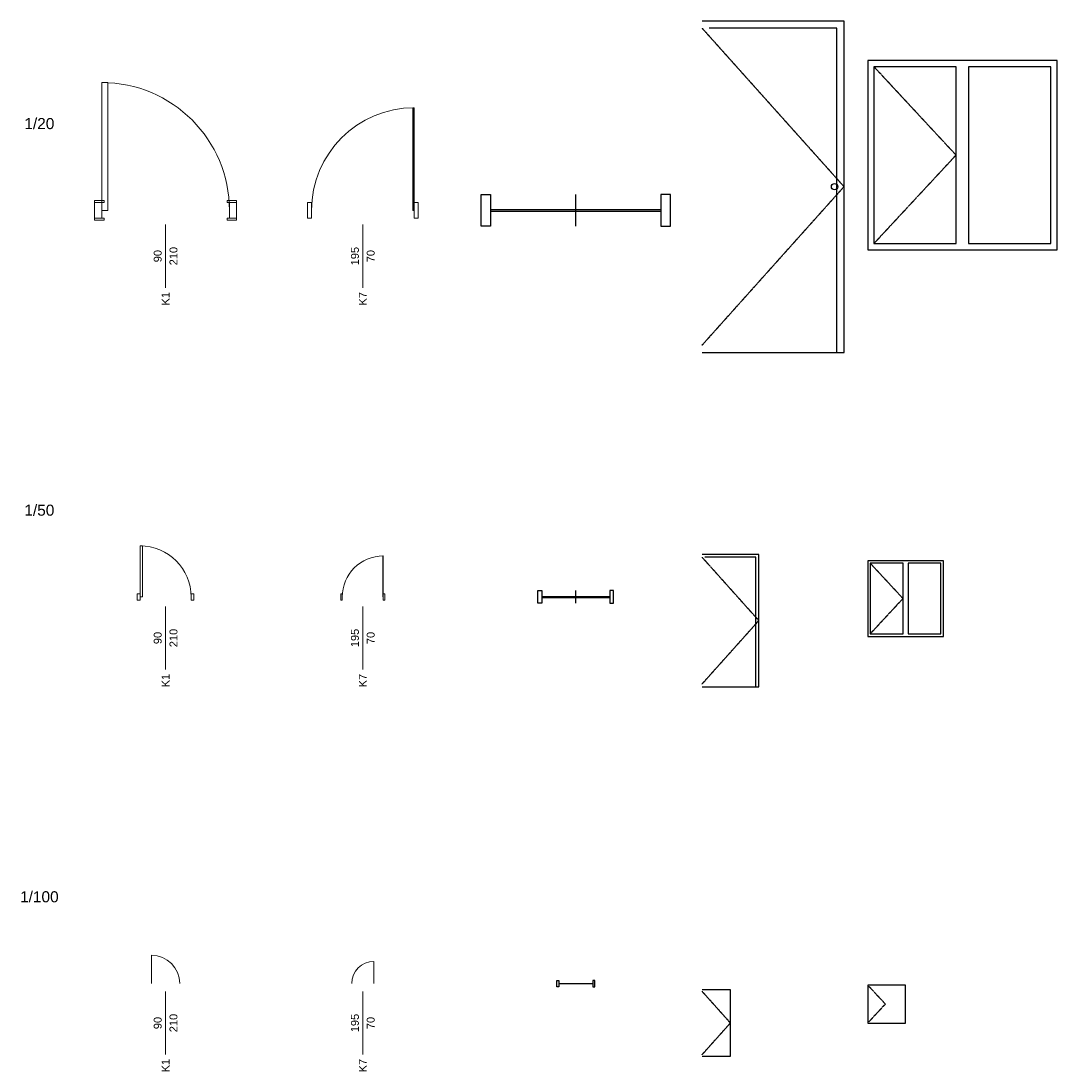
# Model space of a CAD drawing. Header units: millimetres. Extents: x -366 to 6200, y -554 to 6100.
import ezdxf
from ezdxf.enums import TextEntityAlignment as Align

# ---------------------------------------------------------------- set-up
doc = ezdxf.new("R2010")
doc.units = ezdxf.units.MM
doc.linetypes.add('DASHED', pattern=[1.524, 1.27, -0.254])
for name, color, linetype, lineweight in [('A-CEPHE', 5, 'Continuous', 25), ('A-GORUNUS-IC', 8, 'Continuous', 25), ('A-KAPI', 8, 'Continuous', 18), ('A-MAHAL', 250, 'Continuous', 18), ('A-YAZI', 7, 'Continuous', 13)]:
    doc.layers.add(name, color=color, linetype=linetype, lineweight=lineweight)
doc.styles.add('GYM', font='arial.ttf')

msp = doc.modelspace()

# ---------------------------------------------------------------- linework, layer by layer
at = {"layer": 'A-CEPHE'}
for p, q in [((3150, 4800), (3150, 5000)), ((2610, 4906), (3690, 4906)), ((2610, 4894), (3690, 4894)), ((3150, 2410), (3150, 2490)), ((2934, 2452.4), (3366, 2452.4)), ((2934, 2447.6), (3366, 2447.6)), ((3042, 0), (3258, 0))]:
    msp.add_line(p, q, dxfattribs=at)
for points in [[(2550, 4800), (2550, 5000), (2610, 5000), (2610, 4800)], [(3750, 4800), (3750, 5000), (3690, 5000), (3690, 4800)], [(2910, 2410), (2910, 2490), (2934, 2490), (2934, 2410)], [(3390, 2410), (3390, 2490), (3366, 2490), (3366, 2410)], [(3030, -20), (3030, 20), (3042, 20), (3042, -20)], [(3270, -20), (3270, 20), (3258, 20), (3258, -20)]]:
    msp.add_lwpolyline(points, close=True, dxfattribs=at)
at = {"layer": 'A-GORUNUS-IC', "linetype": 'DASHED'}
for p, q in [((3950, 6055), (4850, 5050)), ((5040, 5810), (5560, 5250)), ((5040, 4690), (5560, 5250)), ((3950, 4045), (4850, 5050)), ((3950, 2702), (4310, 2300)), ((5016, 2664), (5224, 2440)), ((5016, 2216), (5224, 2440)), ((3950, 1898), (4310, 2300)), ((3950, -49), (4130, -250)), ((5008, -18), (5112, -130)), ((5008, -242), (5112, -130)), ((3950, -451), (4130, -250))]:
    msp.add_line(p, q, dxfattribs=at)
at = {"layer": 'A-GORUNUS-IC'}
for points in [[(3950, 4000), (4850, 4000), (4850, 6100), (3950, 6100)], [(3995, 4000), (4805, 4000), (4805, 6055), (3995, 6055)], [(3950, 1880), (4310, 1880), (4310, 2720), (3950, 2720)], [(3968, 1880), (4292, 1880), (4292, 2702), (3968, 2702)], [(3950, -460), (4130, -460), (4130, -40), (3950, -40)]]:
    msp.add_lwpolyline(points, dxfattribs=at)
for points in [[(5000, 4650), (6200, 4650), (6200, 5850), (5000, 5850)], [(5040, 4690), (5560, 4690), (5560, 5810), (5040, 5810)], [(5640, 4690), (6160, 4690), (6160, 5810), (5640, 5810)], [(5000, 2200), (5480, 2200), (5480, 2680), (5000, 2680)], [(5016, 2216), (5224, 2216), (5224, 2664), (5016, 2664)], [(5256, 2216), (5464, 2216), (5464, 2664), (5256, 2664)], [(5000, -250), (5240, -250), (5240, -10), (5000, -10)]]:
    msp.add_lwpolyline(points, close=True, dxfattribs=at)
msp.add_circle((4790, 5050), 20, dxfattribs=at)
at = {"layer": 'A-KAPI'}
for p, q in [((2121, 4900), (2121, 5550)), ((460, 0), (460, 180)), ((1870, 0), (1870, 140))]:
    msp.add_line(p, q, dxfattribs=at)
for points in [[(145, 4900), (145, 5710), (185, 5710), (185, 4900)], [(2125, 4900), (2125, 5550), (2117, 5550), (2117, 4900)], [(100, 4950), (160, 4950), (160, 4962), (100, 4962)], [(100, 4850), (100, 4950), (145, 4950), (145, 4850)], [(1000, 4950), (940, 4950), (940, 4962), (1000, 4962)], [(1000, 4850), (1000, 4950), (955, 4950), (955, 4850)], [(1450, 4850), (1450, 4950), (1475, 4950), (1475, 4850)], [(2150, 4850), (2150, 4950), (2125, 4950), (2125, 4850)], [(100, 4850), (160, 4850), (160, 4838), (100, 4838)], [(1000, 4850), (940, 4850), (940, 4838), (1000, 4838)], [(388, 2450), (388, 2774), (404, 2774), (404, 2450)], [(1930, 2450), (1930, 2710), (1926.8, 2710), (1926.8, 2450)], [(370, 2430), (370, 2470), (388, 2470), (388, 2430)], [(730, 2430), (730, 2470), (712, 2470), (712, 2430)], [(1660, 2430), (1660, 2470), (1670, 2470), (1670, 2430)], [(1940, 2430), (1940, 2470), (1930, 2470), (1930, 2430)]]:
    msp.add_lwpolyline(points, close=True, dxfattribs=at)
for centre, radius, start, end in [((145, 4900), 810, 0, 90), ((2125, 4900), 650, 90, 180), ((388, 2450), 324, 0, 90), ((1930, 2450), 260, 90, 180), ((460, 0), 180, 0, 90), ((1870, 0), 140, 90, 180)]:
    msp.add_arc(centre, radius, start, end, dxfattribs=at)
at = {"layer": 'A-MAHAL'}
for p, q in [((550, 4810), (550, 4410)), ((1800, 4810), (1800, 4410)), ((550, 2390), (550, 1990)), ((1800, 2390), (1800, 1990)), ((550, -50), (550, -450)), ((1800, -50), (1800, -450))]:
    msp.add_line(p, q, dxfattribs=at)

# ---------------------------------------------------------------- texts
at = {"layer": 'A-MAHAL', "style": 'GYM'}
for s, p in [('210', (600, 4610)), ('195', (1750, 4610)), ('90', (500, 4610)), ('70', (1850, 4610)), ('K1', (550, 4340)), ('K7', (1800, 4340)), ('90', (500, 2190)), ('210', (600, 2190)), ('195', (1750, 2190)), ('70', (1850, 2190)), ('K1', (550, 1920)), ('K7', (1800, 1920)), ('210', (600, -250)), ('195', (1750, -250)), ('90', (500, -250)), ('70', (1850, -250)), ('K1', (550, -520)), ('K7', (1800, -520))]:
    msp.add_text(s, height=50, rotation=90, dxfattribs=at).set_placement(p, align=Align.MIDDLE_CENTER)
at = {"layer": 'A-YAZI', "style": 'GYM'}
for s, p in [('1/20', (-250, 5450)), ('1/50', (-250, 3000)), ('1/100', (-250, 550))]:
    msp.add_text(s, height=70, dxfattribs=at).set_placement(p, align=Align.MIDDLE_CENTER)

doc.saveas('drawing.dxf')
